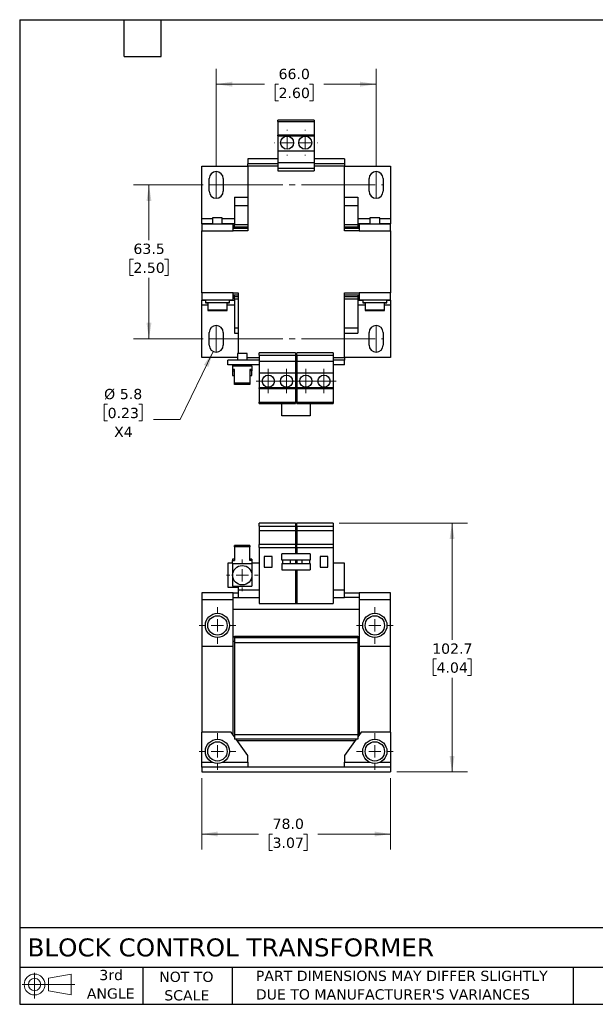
# Model space of a CAD drawing. Header units: millimetres. Extents: x 13 to 546, y 13 to 419.
# Tile 1 of 2: x 13 to 250, y 13 to 419. Entities that reach past the tile are written whole.
import ezdxf

# ---------------------------------------------------------------- set-up
doc = ezdxf.new("R2010")
doc.units = ezdxf.units.MM
doc.header["$LTSCALE"] = 2
doc.linetypes.add('SLD-Center', pattern=[19.05, 15.24, -1.27, 1.27, -1.27])
doc.linetypes.add('SLD-Solid', pattern=[0])
doc.layers.add('TEXT', color=140, linetype='SLD-Solid', lineweight=25)
doc.styles.add('SLDTEXTSTYLE0', font='VERDANA.TTF')
doc.dimstyles.new('SLDDIMSTYLE0', dxfattribs={"dimtxt": 4.316016, "dimasz": 6.604, "dimexe": 0, "dimexo": 0.0625, "dimgap": 1.079004, "dimtad": 0, "dimtih": 1, "dimtoh": 1, "dimrnd": 1e-09, "dimzin": 4, "dimdsep": 46, "dimtxsty": 'SLDTEXTSTYLE0', "dimsah": 1, "dimcen": 0.09, "dimadec": 0, "dimazin": 1, "dimtfac": 1, "dimtofl": 0, "dimtmove": 0, "dimatfit": 3, "dimfxl": 0, "dimfrac": 2, "dimtolj": 1, "dimtzin": 12, "dimarcsym": 0})
doc.dimstyles.new('SLDDIMSTYLE1', dxfattribs={"dimtxt": 4.316016, "dimasz": 6.604, "dimexe": 0, "dimexo": 0.0625, "dimgap": 1.079004, "dimtad": 0, "dimtih": 1, "dimtoh": 1, "dimrnd": 1e-09, "dimzin": 12, "dimdsep": 46, "dimtxsty": 'SLDTEXTSTYLE0', "dimsah": 1, "dimcen": 0.09, "dimadec": 0, "dimazin": 3, "dimtfac": 1, "dimtofl": 0, "dimtmove": 0, "dimatfit": 3, "dimfxl": 0, "dimfrac": 2, "dimtolj": 1, "dimtzin": 12, "dimarcsym": 0})
doc.dimstyles.new('SLDDIMSTYLE3', dxfattribs={"dimtxt": 4.316016, "dimasz": 6.604, "dimexe": 0, "dimexo": 0.0625, "dimgap": 1.079004, "dimtad": 0, "dimtih": 1, "dimtoh": 1, "dimrnd": 1e-09, "dimzin": 12, "dimdsep": 46, "dimtxsty": 'SLDTEXTSTYLE0', "dimsah": 1, "dimcen": 0, "dimadec": 0, "dimazin": 3, "dimtfac": 1, "dimtofl": 0, "dimtmove": 0, "dimatfit": 3, "dimfxl": 0, "dimfrac": 2, "dimtolj": 1, "dimtzin": 12, "dimarcsym": 0})

# ---------------------------------------------------------------- blocks, each defined once
blk = doc.blocks.new('Block11')
at = {"color": 7, "linetype": 'SLD-Solid', "lineweight": 18}
for p, q in [((5.18, 10.62), (5.18, 0)), ((10.96, 8.33), (20.35, 10.06)), ((10.96, 3.19), (10.96, 8.33)), ((20.35, 10.06), (20.35, 1.46)), ((0, 5.76), (21.75, 5.76)), ((10.96, 3.19), (20.35, 1.46))]:
    blk.add_line(p, q, dxfattribs=at)
for radius in [4.3, 2.57]:
    blk.add_circle((5.18, 5.76), radius, dxfattribs=at)
blk = doc.blocks.new('Block12')
at = {"color": 7, "linetype": 'Continuous'}
blk.add_blockref('Block11', (0, 0), dxfattribs=at)
blk = doc.blocks.new('_D')
at = {"color": 7, "linetype": 'SLD-Solid', "lineweight": 0}
for p, q in [((87.89, 106.05), (87.89, 76.64)), ((165.89, 106.05), (165.89, 76.64)), ((87.89, 82.99), (111.31, 82.99)), ((117.16, 82.99), (115.71, 82.99)), ((115.71, 82.99), (115.71, 76.13)), ((129.98, 82.99), (131.43, 82.99)), ((131.43, 82.99), (131.43, 76.13)), ((165.89, 82.99), (135.83, 82.99)), ((115.71, 76.13), (117.16, 76.13)), ((131.43, 76.13), (129.98, 76.13))]:
    blk.add_line(p, q, dxfattribs=at)
at = {"color": 7, "linetype": 'SLD-Solid', "lineweight": 18}
for points in [[(87.89, 82.99), (94.5, 81.97), (94.5, 84)], [(165.89, 82.99), (159.29, 84), (159.29, 81.97)]]:
    blk.add_solid(points, dxfattribs=at)
at = {"color": 7, "linetype": 'SLD-Solid', "lineweight": 18, "char_height": 4.233, "attachment_point": 1, "style": 'SLDTEXTSTYLE0'}
for s, insert in [('78.0', (117.16, 89.33)), ('3.07', (117.16, 81.5))]:
    blk.add_mtext(s, dxfattribs=dict(at, insert=insert))
blk = doc.blocks.new('_D_1')
at = {"color": 7, "linetype": 'SLD-Solid', "lineweight": 0}
for p, q in [((144.68, 211.29), (197.63, 211.29)), ((191.28, 211.29), (191.28, 163.12)), ((184.87, 155.29), (183.42, 155.29)), ((183.42, 155.29), (183.42, 148.43)), ((197.7, 155.29), (199.15, 155.29)), ((199.15, 155.29), (199.15, 148.43)), ((183.42, 148.43), (184.87, 148.43)), ((191.28, 108.59), (191.28, 147.47)), ((199.15, 148.43), (197.7, 148.43)), ((168.43, 108.59), (197.63, 108.59))]:
    blk.add_line(p, q, dxfattribs=at)
at = {"color": 7, "linetype": 'SLD-Solid', "lineweight": 18}
for points in [[(191.28, 211.29), (190.27, 204.69), (192.3, 204.69)], [(191.28, 108.59), (192.3, 115.19), (190.27, 115.19)]]:
    blk.add_solid(points, dxfattribs=at)
at = {"color": 7, "linetype": 'SLD-Solid', "lineweight": 18, "char_height": 4.233, "attachment_point": 1, "style": 'SLDTEXTSTYLE0'}
for s, insert in [('102.7', (183.08, 161.63)), ('4.04', (184.87, 153.81))]:
    blk.add_mtext(s, dxfattribs=dict(at, insert=insert))
blk = doc.blocks.new('SW_CENTERMARKSYMBOL_0')
at = {"color": 0, "linetype": 'SLD-Solid', "lineweight": 18}
for p, q in [((0, 5.08), (0, 6.54)), ((-5.08, 0), (-6.54, 0)), ((0, 0), (-2.54, 0)), ((0, 0), (0, 2.54)), ((0, 0), (0, -2.54)), ((0, 0), (2.54, 0)), ((5.08, 0), (6.54, 0)), ((0, -5.08), (0, -6.54))]:
    blk.add_line(p, q, dxfattribs=at)
blk = doc.blocks.new('SW_CENTERMARKSYMBOL_1')
at = {"color": 0, "linetype": 'SLD-Solid', "lineweight": 18}
for p, q in [((0, 5.08), (0, 7.54)), ((-5.08, 0), (-7.54, 0)), ((0, 0), (-2.54, 0)), ((0, 0), (0, 2.54)), ((0, 0), (0, -2.54)), ((0, 0), (2.54, 0)), ((5.08, 0), (7.54, 0)), ((0, -5.08), (0, -7.54))]:
    blk.add_line(p, q, dxfattribs=at)
blk = doc.blocks.new('SW_CENTERMARKSYMBOL_2')
at = {"color": 0, "linetype": 'SLD-Solid', "lineweight": 18}
for p, q in [((0, 5.08), (0, 7.54)), ((-5.08, 0), (-7.54, 0)), ((0, 0), (-2.54, 0)), ((0, 0), (0, 2.54)), ((0, 0), (0, -2.54)), ((0, 0), (2.54, 0)), ((5.08, 0), (7.54, 0)), ((0, -5.08), (0, -7.54))]:
    blk.add_line(p, q, dxfattribs=at)
blk = doc.blocks.new('SW_CENTERMARKSYMBOL_3')
at = {"color": 0, "linetype": 'SLD-Solid', "lineweight": 18}
for p, q in [((0, 5.08), (0, 7.54)), ((-5.08, 0), (-7.54, 0)), ((0, 0), (-2.54, 0)), ((0, 0), (0, 2.54)), ((0, 0), (0, -2.54)), ((0, 0), (2.54, 0)), ((5.08, 0), (7.54, 0)), ((0, -5.08), (0, -7.54))]:
    blk.add_line(p, q, dxfattribs=at)
blk = doc.blocks.new('SW_CENTERMARKSYMBOL_4')
at = {"color": 0, "linetype": 'SLD-Solid', "lineweight": 18}
for p, q in [((0, 5.08), (0, 7.54)), ((-5.08, 0), (-7.54, 0)), ((0, 0), (-2.54, 0)), ((0, 0), (0, 2.54)), ((0, 0), (0, -2.54)), ((0, 0), (2.54, 0)), ((5.08, 0), (7.54, 0)), ((0, -5.08), (0, -7.54))]:
    blk.add_line(p, q, dxfattribs=at)
blk = doc.blocks.new('_D_7')
at = {"color": 7, "linetype": 'SLD-Solid', "lineweight": 0}
for p, q in [((88.43, 350.88), (59.75, 350.88)), ((66.1, 350.88), (66.1, 328.14)), ((59.69, 320.32), (58.24, 320.32)), ((58.24, 320.32), (58.24, 313.46)), ((72.52, 320.32), (73.97, 320.32)), ((73.97, 320.32), (73.97, 313.46)), ((58.24, 313.46), (59.69, 313.46)), ((73.97, 313.46), (72.52, 313.46)), ((66.1, 287.38), (66.1, 312.49)), ((88.43, 287.38), (59.75, 287.38))]:
    blk.add_line(p, q, dxfattribs=at)
at = {"color": 7, "linetype": 'SLD-Solid', "lineweight": 18}
for points in [[(66.1, 350.88), (65.09, 344.28), (67.12, 344.28)], [(66.1, 287.38), (67.12, 293.99), (65.09, 293.99)]]:
    blk.add_solid(points, dxfattribs=at)
at = {"color": 7, "linetype": 'SLD-Solid', "lineweight": 18, "char_height": 4.233, "attachment_point": 1, "style": 'SLDTEXTSTYLE0'}
for s, insert in [('63.5', (59.69, 326.66)), ('2.50', (59.69, 318.83))]:
    blk.add_mtext(s, dxfattribs=dict(at, insert=insert))
blk = doc.blocks.new('_D_8')
at = {"color": 7, "linetype": 'SLD-Solid', "lineweight": 0}
for p, q in [((93.87, 358.92), (93.87, 398.83)), ((159.91, 358.92), (159.91, 398.83)), ((93.87, 392.48), (113.78, 392.48)), ((119.63, 392.48), (118.18, 392.48)), ((118.18, 392.48), (118.18, 385.62)), ((132.46, 392.48), (133.91, 392.48)), ((133.91, 392.48), (133.91, 385.62)), ((159.91, 392.48), (138.31, 392.48)), ((118.18, 385.62), (119.63, 385.62)), ((133.91, 385.62), (132.46, 385.62))]:
    blk.add_line(p, q, dxfattribs=at)
at = {"color": 7, "linetype": 'SLD-Solid', "lineweight": 18}
for points in [[(93.87, 392.48), (100.48, 391.46), (100.48, 393.5)], [(159.91, 392.48), (153.31, 393.5), (153.31, 391.46)]]:
    blk.add_solid(points, dxfattribs=at)
at = {"color": 7, "linetype": 'SLD-Solid', "lineweight": 18, "char_height": 4.233, "attachment_point": 1, "style": 'SLDTEXTSTYLE0'}
for s, insert in [('66.0', (119.63, 398.82)), ('2.60', (119.63, 391))]:
    blk.add_mtext(s, dxfattribs=dict(at, insert=insert))
blk = doc.blocks.new('_D_9')
at = {"color": 7, "linetype": 'SLD-Solid', "lineweight": 0}
for p, q in [((92.61, 282.17), (79.03, 254.1)), ((49.02, 260.37), (47.57, 260.37)), ((47.57, 260.37), (47.57, 253.51)), ((61.85, 260.37), (63.3, 260.37)), ((63.3, 260.37), (63.3, 253.51)), ((47.57, 253.51), (49.02, 253.51)), ((63.3, 253.51), (61.85, 253.51)), ((79.03, 254.1), (67.92, 254.1))]:
    blk.add_line(p, q, dxfattribs=at)
at = {"color": 7, "linetype": 'SLD-Solid', "lineweight": 18}
blk.add_solid([(92.61, 282.17), (88.82, 276.67), (90.65, 275.79)], dxfattribs=at)
at = {"color": 7, "linetype": 'SLD-Solid', "lineweight": 18, "char_height": 4.233, "attachment_point": 1, "style": 'SLDTEXTSTYLE0'}
for s, insert in [('%%c', (47.56, 266.71)), ('5.8', (54.08, 266.71)), ('0.23', (49.02, 258.89)), ('X4', (51.71, 251.06))]:
    blk.add_mtext(s, dxfattribs=dict(at, insert=insert))
blk = doc.blocks.new('SW_CENTERMARKSYMBOL_5')
at = {"color": 0, "linetype": 'SLD-Solid', "lineweight": 18}
for p, q in [((0, 2.54), (0, 5.04)), ((-2.54, 0), (-5.04, 0)), ((0, 0), (-2.54, 0)), ((0, 0), (0, 2.54)), ((0, 0), (0, -2.54)), ((0, 0), (2.54, 0)), ((2.54, 0), (5.04, 0)), ((0, -2.54), (0, -5.04))]:
    blk.add_line(p, q, dxfattribs=at)
blk = doc.blocks.new('SW_CENTERMARKSYMBOL_6')
at = {"color": 0, "linetype": 'SLD-Solid', "lineweight": 18}
for p, q in [((0, 2.54), (0, 5.04)), ((-2.54, 0), (-5.04, 0)), ((0, 0), (-2.54, 0)), ((0, 0), (0, 2.54)), ((0, 0), (0, -2.54)), ((0, 0), (2.54, 0)), ((2.54, 0), (5.04, 0)), ((0, -2.54), (0, -5.04))]:
    blk.add_line(p, q, dxfattribs=at)
blk = doc.blocks.new('SW_CENTERMARKSYMBOL_7')
at = {"color": 0, "linetype": 'SLD-Solid', "lineweight": 18}
for p, q in [((0, 5.08), (0, 5.24)), ((-5.08, 0), (-5.24, 0)), ((0, 0), (-2.54, 0)), ((0, 0), (0, 2.54)), ((0, 0), (0, -2.54)), ((0, 0), (2.54, 0)), ((5.08, 0), (5.24, 0)), ((0, -5.08), (0, -5.24))]:
    blk.add_line(p, q, dxfattribs=at)
blk = doc.blocks.new('SW_CENTERMARKSYMBOL_8')
at = {"color": 0, "linetype": 'SLD-Solid', "lineweight": 18}
for p, q in [((0, 5.08), (0, 5.24)), ((-5.08, 0), (-5.24, 0)), ((0, 0), (-2.54, 0)), ((0, 0), (0, 2.54)), ((0, 0), (0, -2.54)), ((0, 0), (2.54, 0)), ((5.08, 0), (5.24, 0)), ((0, -5.08), (0, -5.24))]:
    blk.add_line(p, q, dxfattribs=at)
blk = doc.blocks.new('SW_CENTERMARKSYMBOL_9')
at = {"color": 0, "linetype": 'SLD-Solid', "lineweight": 18}
for p, q in [((0, 2.54), (0, 5.04)), ((-2.54, 0), (-5.04, 0)), ((0, 0), (-2.54, 0)), ((0, 0), (0, 2.54)), ((0, 0), (0, -2.54)), ((0, 0), (2.54, 0)), ((2.54, 0), (5.04, 0)), ((0, -2.54), (0, -5.04))]:
    blk.add_line(p, q, dxfattribs=at)
blk = doc.blocks.new('SW_CENTERMARKSYMBOL_10')
at = {"color": 0, "linetype": 'SLD-Solid', "lineweight": 18}
for p, q in [((0, 2.54), (0, 5.04)), ((-2.54, 0), (-5.04, 0)), ((0, 0), (-2.54, 0)), ((0, 0), (0, 2.54)), ((0, 0), (0, -2.54)), ((0, 0), (2.54, 0)), ((2.54, 0), (5.04, 0)), ((0, -2.54), (0, -5.04))]:
    blk.add_line(p, q, dxfattribs=at)

msp = doc.modelspace()

# ---------------------------------------------------------------- linework, layer by layer
for p, q in [((134.393, 377.634), (119.393, 377.634)), ((119.393, 377.03), (119.393, 377.634)), ((119.393, 377.03), (134.393, 377.03)), ((119.393, 377.03), (119.393, 371.384)), ((134.393, 377.634), (134.393, 377.03)), ((134.393, 377.03), (134.393, 371.384)), ((134.393, 371.384), (119.393, 371.384)), ((119.393, 371.155), (119.393, 371.384)), ((119.393, 371.155), (134.393, 371.155)), ((119.393, 371.155), (119.393, 364.984)), ((134.393, 371.384), (134.393, 371.155)), ((134.393, 371.155), (134.393, 364.984)), ((119.393, 364.984), (134.393, 364.984)), ((119.393, 364.984), (119.393, 360.134)), ((134.393, 364.984), (134.393, 360.134)), ((87.893, 358.634), (106.893, 358.634)), ((87.893, 337.034), (87.893, 358.634)), ((106.893, 361.634), (106.893, 359.634)), ((119.393, 361.634), (106.893, 361.634)), ((119.393, 359.634), (106.893, 359.634)), ((106.893, 358.634), (106.893, 359.634)), ((119.393, 358.634), (106.893, 358.634)), ((106.893, 358.634), (106.893, 331.884)), ((119.393, 360.134), (134.393, 360.134)), ((119.393, 360.134), (119.393, 357.634)), ((134.393, 357.634), (119.393, 357.634)), ((119.393, 357.634), (119.393, 356.651)), ((146.893, 361.634), (134.393, 361.634)), ((134.393, 360.134), (134.393, 357.634)), ((146.893, 359.634), (134.393, 359.634)), ((146.893, 358.634), (134.393, 358.634)), ((134.393, 357.634), (134.393, 356.651)), ((146.893, 361.634), (146.893, 359.634)), ((146.893, 359.634), (146.893, 358.634)), ((146.893, 331.884), (146.893, 358.634)), ((146.893, 358.634), (165.893, 358.634)), ((165.893, 358.634), (165.893, 337.034)), ((119.393, 356.651), (134.393, 356.651)), ((90.973, 348.284), (90.973, 353.484)), ((96.773, 353.484), (96.773, 348.284)), ((157.013, 348.284), (157.013, 353.484)), ((162.813, 353.484), (162.813, 348.284)), ((101.393, 345.784), (106.893, 345.784)), ((101.393, 345.784), (101.393, 342.384)), ((146.893, 345.784), (152.393, 345.784)), ((152.393, 345.784), (152.393, 342.384)), ((101.393, 342.384), (106.893, 342.384)), ((101.393, 342.384), (101.393, 334.384)), ((146.893, 342.384), (152.393, 342.384)), ((152.393, 342.384), (152.393, 334.384)), ((92.393, 337.384), (92.393, 334.884)), ((94.393, 337.384), (92.393, 337.384)), ((96.393, 337.384), (94.393, 337.384)), ((96.393, 334.884), (96.393, 337.384)), ((157.393, 337.384), (157.393, 334.884)), ((159.393, 337.384), (157.393, 337.384)), ((161.393, 337.384), (159.393, 337.384)), ((161.393, 334.884), (161.393, 337.384)), ((87.893, 335.034), (87.893, 337.034)), ((87.893, 337.034), (92.393, 337.034)), ((87.893, 335.034), (92.393, 335.034)), ((87.893, 334.884), (87.893, 335.034)), ((87.893, 334.884), (100.893, 334.884)), ((87.893, 334.884), (87.893, 331.884)), ((96.393, 337.034), (101.393, 337.034)), ((96.393, 335.034), (100.033, 335.034)), ((100.033, 334.884), (100.033, 335.034)), ((100.033, 335.034), (101.393, 335.034)), ((100.893, 331.884), (100.893, 334.884)), ((106.893, 334.384), (101.393, 334.384)), ((101.393, 333.584), (101.393, 334.384)), ((101.393, 333.584), (106.893, 333.584)), ((101.393, 332.884), (101.393, 333.584)), ((152.393, 334.384), (146.893, 334.384)), ((146.893, 333.584), (152.393, 333.584)), ((152.393, 337.034), (157.393, 337.034)), ((152.393, 335.034), (153.753, 335.034)), ((152.393, 334.384), (152.393, 333.584)), ((152.393, 333.584), (152.393, 332.884)), ((152.893, 334.884), (165.893, 334.884)), ((152.893, 334.884), (152.893, 331.884)), ((153.753, 334.884), (153.753, 335.034)), ((153.753, 335.034), (157.393, 335.034)), ((161.393, 337.034), (165.893, 337.034)), ((161.393, 335.034), (165.893, 335.034)), ((165.893, 337.034), (165.893, 335.034)), ((165.893, 335.034), (165.893, 334.884)), ((165.893, 331.884), (165.893, 334.884)), ((87.893, 306.384), (87.893, 331.884)), ((87.893, 331.884), (100.893, 331.884)), ((100.893, 333.034), (101.393, 333.034)), ((106.893, 332.884), (100.893, 332.884)), ((106.893, 331.884), (100.893, 331.884)), ((152.893, 332.884), (146.893, 332.884)), ((152.893, 331.884), (146.893, 331.884)), ((152.393, 333.034), (152.893, 333.034)), ((152.893, 331.884), (165.893, 331.884)), ((165.893, 331.884), (165.893, 306.384)), ((100.893, 306.384), (87.893, 306.384)), ((87.893, 306.384), (87.893, 303.384)), ((100.893, 306.384), (102.893, 306.384)), ((100.893, 303.384), (100.893, 306.384)), ((102.893, 305.384), (100.893, 305.384)), ((101.393, 305.234), (100.893, 305.234)), ((101.393, 304.684), (101.393, 305.384)), ((102.893, 306.384), (102.893, 281.334)), ((146.893, 306.384), (152.893, 306.384)), ((146.893, 279.634), (146.893, 306.384)), ((152.893, 305.384), (146.893, 305.384)), ((152.393, 305.384), (152.393, 304.684)), ((152.893, 305.234), (152.393, 305.234)), ((165.893, 306.384), (152.893, 306.384)), ((152.893, 306.384), (152.893, 303.384)), ((165.893, 303.384), (165.893, 306.384)), ((100.893, 303.384), (87.893, 303.384)), ((87.893, 303.234), (87.893, 303.384)), ((89.393, 303.234), (87.893, 303.234)), ((87.893, 301.234), (87.893, 303.234)), ((87.893, 279.634), (87.893, 301.234)), ((90.393, 301.234), (87.893, 301.234)), ((89.393, 303.384), (89.393, 302.384)), ((89.393, 302.384), (89.393, 302.234)), ((89.393, 302.384), (99.393, 302.384)), ((89.393, 302.234), (90.393, 302.234)), ((90.393, 302.384), (90.393, 299.284)), ((98.393, 299.284), (98.393, 302.384)), ((98.393, 302.234), (99.393, 302.234)), ((101.393, 301.234), (98.393, 301.234)), ((99.393, 302.384), (99.393, 303.384)), ((100.033, 303.234), (99.393, 303.234)), ((99.393, 302.234), (99.393, 302.384)), ((100.033, 303.384), (100.033, 303.234)), ((101.393, 303.234), (100.033, 303.234)), ((102.893, 304.684), (101.393, 304.684)), ((101.393, 303.884), (101.393, 304.684)), ((101.393, 303.884), (102.893, 303.884)), ((101.393, 303.884), (101.393, 291.884)), ((152.393, 304.684), (146.893, 304.684)), ((146.893, 303.884), (152.393, 303.884)), ((152.393, 304.684), (152.393, 303.884)), ((152.393, 303.884), (152.393, 291.884)), ((153.753, 303.234), (152.393, 303.234)), ((155.393, 301.234), (152.393, 301.234)), ((165.893, 303.384), (152.893, 303.384)), ((153.753, 303.384), (153.753, 303.234)), ((154.393, 303.234), (153.753, 303.234)), ((154.393, 303.384), (154.393, 302.384)), ((154.393, 302.384), (154.393, 302.234)), ((154.393, 302.384), (164.393, 302.384)), ((154.393, 302.234), (155.393, 302.234)), ((155.393, 302.384), (155.393, 299.284)), ((163.393, 299.284), (163.393, 302.384)), ((163.393, 302.234), (164.393, 302.234)), ((165.893, 301.234), (163.393, 301.234)), ((164.393, 302.384), (164.393, 303.384)), ((165.893, 303.234), (164.393, 303.234)), ((164.393, 302.234), (164.393, 302.384)), ((165.893, 303.384), (165.893, 303.234)), ((165.893, 303.234), (165.893, 301.234)), ((165.893, 301.234), (165.893, 279.634)), ((90.393, 299.284), (90.393, 299.134)), ((90.393, 299.284), (94.393, 299.284)), ((90.393, 299.134), (94.393, 299.134)), ((94.393, 299.284), (98.393, 299.284)), ((94.393, 299.134), (98.393, 299.134)), ((98.393, 299.134), (98.393, 299.284)), ((155.393, 299.284), (155.393, 299.134)), ((155.393, 299.284), (159.393, 299.284)), ((155.393, 299.134), (159.393, 299.134)), ((159.393, 299.284), (163.393, 299.284)), ((159.393, 299.134), (163.393, 299.134)), ((163.393, 299.134), (163.393, 299.284)), ((90.973, 284.784), (90.973, 289.984)), ((96.773, 289.984), (96.773, 284.784)), ((101.393, 291.884), (102.893, 291.884)), ((101.393, 291.884), (101.393, 289.684)), ((101.393, 289.684), (102.893, 289.684)), ((146.893, 291.884), (152.393, 291.884)), ((146.893, 289.684), (152.393, 289.684)), ((152.393, 291.884), (152.393, 289.684)), ((157.013, 284.784), (157.013, 289.984)), ((162.813, 289.984), (162.813, 284.784)), ((102.643, 281.334), (102.643, 278.634)), ((104.643, 281.334), (102.643, 281.334)), ((106.643, 281.334), (104.643, 281.334)), ((106.643, 278.634), (106.643, 281.334)), ((126.643, 281.617), (111.643, 281.617)), ((111.643, 280.634), (111.643, 281.617)), ((111.643, 280.634), (126.643, 280.634)), ((111.643, 280.634), (111.643, 278.134)), ((126.643, 281.617), (126.643, 280.634)), ((126.643, 280.634), (126.643, 278.134)), ((142.143, 281.617), (127.143, 281.617)), ((127.143, 280.634), (127.143, 281.617)), ((127.143, 280.634), (142.143, 280.634)), ((127.143, 280.634), (127.143, 278.134)), ((142.143, 281.617), (142.143, 280.634)), ((142.143, 280.634), (142.143, 278.134)), ((102.643, 279.634), (87.893, 279.634)), ((98.643, 276.634), (98.643, 278.634)), ((111.643, 278.634), (98.643, 278.634)), ((111.643, 276.634), (98.643, 276.634)), ((100.643, 276.634), (100.643, 276.134)), ((106.643, 279.634), (111.643, 279.634)), ((108.643, 276.134), (108.643, 276.634)), ((111.643, 278.134), (126.643, 278.134)), ((111.643, 278.134), (111.643, 273.284)), ((126.643, 279.634), (127.143, 279.634)), ((127.143, 278.634), (126.643, 278.634)), ((126.643, 278.134), (126.643, 273.284)), ((127.143, 276.634), (126.643, 276.634)), ((127.143, 278.134), (142.143, 278.134)), ((127.143, 278.134), (127.143, 273.284)), ((142.143, 279.634), (146.893, 279.634)), ((146.893, 278.634), (142.143, 278.634)), ((142.143, 278.134), (142.143, 273.284)), ((146.893, 276.634), (142.143, 276.634)), ((146.893, 279.634), (146.893, 278.634)), ((165.893, 279.634), (146.893, 279.634)), ((146.893, 276.634), (146.893, 278.634)), ((100.643, 276.134), (100.643, 274.72)), ((108.643, 276.134), (100.643, 276.134)), ((101.493, 274.72), (100.643, 274.72)), ((100.643, 274.72), (100.643, 274.154)), ((100.643, 274.154), (100.643, 272.234)), ((100.643, 274.154), (101.493, 274.154)), ((101.493, 269.063), (101.493, 274.72)), ((108.643, 274.72), (107.793, 274.72)), ((107.793, 274.72), (107.793, 269.063)), ((108.643, 274.154), (107.793, 274.154)), ((108.643, 276.134), (108.643, 274.72)), ((108.643, 274.72), (108.643, 274.154)), ((108.643, 272.234), (108.643, 274.154)), ((111.643, 273.284), (126.643, 273.284)), ((111.643, 273.284), (111.643, 267.113)), ((126.643, 273.284), (126.643, 267.113)), ((127.143, 273.284), (142.143, 273.284)), ((127.143, 273.284), (127.143, 267.113)), ((142.143, 273.284), (142.143, 267.113)), ((100.643, 272.234), (101.493, 272.234)), ((107.793, 269.063), (101.493, 269.063)), ((101.493, 268.497), (101.493, 269.063)), ((107.793, 268.497), (101.493, 268.497)), ((107.793, 272.234), (108.643, 272.234)), ((107.793, 269.063), (107.793, 268.497)), ((127.143, 272.134), (126.643, 272.134)), ((126.643, 267.113), (111.643, 267.113)), ((111.643, 266.884), (111.643, 267.113)), ((111.643, 266.884), (126.643, 266.884)), ((111.643, 266.884), (111.643, 261.238)), ((126.643, 267.113), (126.643, 266.884)), ((126.643, 266.884), (126.643, 261.238)), ((127.143, 265.705), (126.643, 265.705)), ((127.143, 264.655), (126.643, 264.655)), ((142.143, 267.113), (127.143, 267.113)), ((127.143, 266.884), (127.143, 267.113)), ((127.143, 266.884), (142.143, 266.884)), ((127.143, 266.884), (127.143, 261.238)), ((142.143, 267.113), (142.143, 266.884)), ((142.143, 266.884), (142.143, 261.238)), ((111.643, 261.238), (126.643, 261.238)), ((111.643, 260.634), (111.643, 261.238)), ((111.643, 260.634), (126.643, 260.634)), ((121.043, 255.634), (121.043, 260.634)), ((127.143, 263.134), (126.643, 263.134)), ((126.643, 261.238), (126.643, 260.634)), ((127.143, 261.238), (142.143, 261.238)), ((127.143, 260.634), (127.143, 261.238)), ((127.143, 260.634), (142.143, 260.634)), ((132.743, 260.634), (132.743, 255.634)), ((142.143, 261.238), (142.143, 260.634)), ((132.743, 255.634), (121.043, 255.634)), ((126.643, 211.289), (111.643, 211.289)), ((111.643, 209.989), (111.643, 211.289)), ((111.643, 209.989), (126.643, 209.989)), ((111.643, 209.989), (111.643, 208.135)), ((126.643, 208.135), (111.643, 208.135)), ((111.643, 208.135), (111.643, 202.476)), ((126.643, 211.289), (126.643, 209.989)), ((126.643, 211.289), (127.143, 211.289)), ((126.643, 209.989), (126.643, 208.135)), ((126.643, 208.135), (126.643, 202.476)), ((126.643, 207.789), (127.143, 207.789)), ((142.143, 211.289), (127.143, 211.289)), ((127.143, 209.989), (127.143, 211.289)), ((127.143, 209.989), (142.143, 209.989)), ((127.143, 209.989), (127.143, 208.135)), ((142.143, 208.135), (127.143, 208.135)), ((127.143, 208.135), (127.143, 202.476)), ((142.143, 211.289), (142.143, 209.989)), ((142.143, 209.989), (142.143, 208.135)), ((142.143, 208.135), (142.143, 202.476)), ((101.493, 201.545), (101.493, 202.111)), ((107.793, 202.111), (101.493, 202.111)), ((107.793, 201.545), (101.493, 201.545)), ((101.493, 201.545), (101.493, 195.888)), ((107.793, 202.111), (107.793, 201.545)), ((107.793, 195.888), (107.793, 201.545)), ((126.643, 202.476), (111.643, 202.476)), ((111.643, 201.276), (111.643, 202.476)), ((111.643, 201.276), (111.643, 178.176)), ((111.643, 201.276), (126.643, 201.276)), ((126.643, 202.476), (126.643, 201.276)), ((126.643, 201.276), (126.643, 198.666)), ((126.643, 201.235), (127.143, 201.235)), ((142.143, 202.476), (127.143, 202.476)), ((127.143, 201.276), (127.143, 202.476)), ((127.143, 201.276), (127.143, 198.666)), ((127.143, 201.276), (142.143, 201.276)), ((142.143, 202.476), (142.143, 201.276)), ((142.143, 201.276), (142.143, 178.176)), ((100.643, 196.454), (100.643, 195.888)), ((101.493, 196.454), (100.643, 196.454)), ((100.643, 194.708), (100.643, 195.888)), ((100.643, 195.888), (101.493, 195.888)), ((108.643, 196.454), (107.793, 196.454)), ((108.643, 195.888), (107.793, 195.888)), ((108.643, 196.454), (108.643, 195.888)), ((108.643, 195.888), (108.643, 194.708)), ((117.043, 197.589), (113.743, 197.589)), ((113.743, 197.589), (113.743, 193.089)), ((117.043, 193.089), (117.043, 197.589)), ((132.743, 198.666), (121.043, 198.666)), ((121.043, 196.066), (121.043, 198.666)), ((132.743, 196.066), (121.043, 196.066)), ((121.243, 196.066), (121.243, 194.666)), ((124.543, 194.666), (124.543, 196.066)), ((127.143, 198.789), (126.643, 198.789)), ((126.643, 196.066), (126.643, 194.666)), ((127.143, 195.366), (126.643, 195.366)), ((127.143, 196.066), (127.143, 194.666)), ((129.243, 196.066), (129.243, 194.666)), ((132.543, 194.666), (132.543, 196.066)), ((132.743, 198.666), (132.743, 196.066)), ((140.043, 197.589), (136.743, 197.589)), ((136.743, 197.589), (136.743, 193.089)), ((140.043, 193.089), (140.043, 197.589)), ((98.643, 194.789), (98.643, 184.889)), ((100.643, 194.789), (98.643, 194.789)), ((100.643, 194.708), (108.643, 194.708)), ((100.643, 194.708), (100.643, 189.789)), ((111.643, 194.789), (108.643, 194.789)), ((108.643, 194.708), (108.643, 189.789)), ((113.743, 193.089), (117.043, 193.089)), ((121.043, 194.666), (121.043, 192.066)), ((121.043, 194.666), (132.743, 194.666)), ((121.043, 192.066), (132.743, 192.066)), ((126.643, 192.066), (126.643, 178.176)), ((127.143, 192.066), (127.143, 178.176)), ((132.743, 194.666), (132.743, 192.066)), ((136.743, 193.089), (140.043, 193.089)), ((146.893, 194.789), (142.143, 194.789)), ((146.893, 183.589), (146.893, 194.789)), ((100.643, 189.789), (100.643, 185.289)), ((108.643, 189.789), (108.643, 185.289)), ((98.643, 184.889), (102.893, 184.889)), ((100.643, 185.289), (108.643, 185.289)), ((102.893, 184.889), (102.893, 183.589)), ((102.893, 183.589), (102.893, 180.589)), ((111.643, 183.589), (102.893, 183.589)), ((126.643, 183.589), (127.143, 183.589)), ((146.893, 183.589), (142.143, 183.589)), ((146.893, 180.589), (146.893, 183.589)), ((87.893, 182.589), (87.893, 179.589)), ((100.893, 182.589), (87.893, 182.589)), ((100.893, 179.589), (87.893, 179.589)), ((87.893, 179.589), (87.893, 160.589)), ((100.893, 179.589), (100.893, 182.589)), ((100.893, 182.589), (102.893, 182.589)), ((100.893, 180.589), (102.893, 180.589)), ((100.893, 160.589), (100.893, 179.589)), ((102.893, 180.589), (111.643, 180.589)), ((126.643, 180.589), (127.143, 180.589)), ((142.143, 180.589), (146.893, 180.589)), ((146.893, 182.589), (152.893, 182.589)), ((152.893, 180.589), (146.893, 180.589)), ((152.893, 182.589), (152.893, 179.589)), ((165.893, 182.589), (152.893, 182.589)), ((165.893, 179.589), (152.893, 179.589)), ((152.893, 179.589), (152.893, 160.589)), ((165.893, 179.589), (165.893, 182.589)), ((165.893, 160.589), (165.893, 179.589)), ((152.893, 175.589), (100.893, 175.589)), ((111.643, 178.176), (126.643, 178.176)), ((126.643, 178.176), (127.143, 178.176)), ((127.143, 178.176), (142.143, 178.176)), ((100.893, 162.589), (101.393, 162.589)), ((101.393, 164.588), (152.393, 164.588)), ((101.393, 164.088), (101.393, 164.588)), ((101.393, 164.088), (152.393, 164.088)), ((101.393, 164.088), (101.393, 162.088)), ((152.393, 164.588), (152.393, 164.088)), ((152.393, 164.088), (152.393, 162.088)), ((152.393, 162.589), (152.893, 162.589)), ((87.893, 160.589), (100.893, 160.589)), ((87.893, 160.589), (87.893, 125.038)), ((100.893, 123.835), (100.893, 160.589)), ((101.393, 162.088), (101.393, 124.088)), ((101.393, 162.088), (152.393, 162.088)), ((152.393, 162.088), (152.393, 124.088)), ((152.893, 160.589), (165.893, 160.589)), ((152.893, 160.589), (152.893, 123.835)), ((165.893, 125.038), (165.893, 160.589)), ((100.033, 125.038), (87.893, 125.038)), ((87.893, 112.588), (87.893, 125.038)), ((101.393, 123.135), (100.033, 125.038)), ((101.069, 123.588), (101.393, 123.588)), ((101.393, 124.088), (152.393, 124.088)), ((101.393, 124.088), (101.393, 122.197)), ((102.064, 122.197), (101.393, 122.197)), ((106.893, 115.438), (102.064, 122.197)), ((151.645, 122.088), (102.141, 122.088)), ((151.723, 122.197), (146.893, 115.438)), ((152.393, 122.197), (151.723, 122.197)), ((153.753, 125.038), (152.393, 123.135)), ((152.393, 124.088), (152.393, 122.197)), ((152.393, 123.588), (152.717, 123.588)), ((165.893, 125.038), (153.753, 125.038)), ((165.893, 125.038), (165.893, 112.588)), ((102.499, 121.588), (151.288, 121.588)), ((106.893, 112.588), (106.893, 115.438)), ((146.893, 115.438), (146.893, 112.588)), ((87.893, 112.588), (92.214, 112.588)), ((87.893, 110.588), (87.893, 112.588)), ((87.893, 110.588), (87.893, 108.588)), ((165.893, 110.588), (87.893, 110.588)), ((96.573, 112.588), (106.893, 112.588)), ((106.893, 112.588), (106.893, 110.588)), ((146.893, 112.588), (157.214, 112.588)), ((146.893, 110.588), (146.893, 112.588)), ((161.573, 112.588), (165.893, 112.588)), ((165.893, 112.588), (165.893, 110.588)), ((165.893, 110.588), (165.893, 108.588)), ((87.893, 108.588), (165.893, 108.588))]:
    msp.add_line(p, q)
at = {"color": 7, "linetype": 'SLD-Center', "lineweight": 18}
for p, q in [((93.873, 356.384), (93.873, 345.384)), ((159.913, 356.384), (159.913, 345.384)), ((90.973, 350.884), (162.813, 350.884)), ((93.873, 292.884), (93.873, 281.884)), ((159.913, 292.884), (159.913, 281.884)), ((90.973, 287.384), (162.813, 287.384))]:
    msp.add_line(p, q, dxfattribs=at)
for centre, radius in [((123.143, 368.334), 2.7), ((130.643, 368.334), 2.7), ((115.393, 269.934), 2.5), ((122.893, 269.934), 2.5), ((130.893, 269.934), 2.5), ((138.393, 269.934), 2.5), ((104.643, 189.789), 4), ((94.393, 169.089), 5), ((94.393, 169.089), 4), ((159.393, 169.089), 5), ((159.393, 169.089), 4), ((94.393, 117.088), 5), ((159.393, 117.088), 5), ((94.393, 117.088), 4), ((159.393, 117.088), 4)]:
    msp.add_circle(centre, radius)
for centre, start, end in [((93.873, 353.484), 0, 180), ((159.913, 353.484), 0, 180), ((93.873, 348.284), 180, 0), ((159.913, 348.284), 180, 360), ((93.873, 289.984), 0, 180), ((159.913, 289.984), 0, 180), ((93.873, 284.784), 180, 0), ((159.913, 284.784), 180, 0)]:
    msp.add_arc(centre, 2.9, start, end)
at = {"layer": 'TEXT'}
for p, q in [((12.7, 419.1), (546.1, 419.1)), ((12.7, 419.1), (12.7, 12.7)), ((55.88, 403.86), (55.88, 419.1)), ((71.12, 403.86), (71.12, 419.1)), ((55.88, 403.86), (71.12, 403.86)), ((546.1, 44.252), (12.7, 44.252)), ((546.1, 27.94), (12.7, 27.94)), ((63.5, 27.94), (63.5, 12.7)), ((100.423, 27.94), (100.423, 12.7)), ((241.293, 27.94), (241.293, 12.7)), ((12.7, 12.7), (546.1, 12.7))]:
    msp.add_line(p, q, dxfattribs=at)

# ---------------------------------------------------------------- block references
at = {"color": 7, "linetype": 'Continuous', "lineweight": 0}
for name, p in [('SW_CENTERMARKSYMBOL_8', (123.143, 368.334)), ('SW_CENTERMARKSYMBOL_7', (130.643, 368.334)), ('SW_CENTERMARKSYMBOL_10', (115.393, 269.934)), ('SW_CENTERMARKSYMBOL_9', (122.893, 269.934)), ('SW_CENTERMARKSYMBOL_5', (130.893, 269.934)), ('SW_CENTERMARKSYMBOL_6', (138.393, 269.934)), ('SW_CENTERMARKSYMBOL_0', (104.643, 189.789)), ('SW_CENTERMARKSYMBOL_1', (94.393, 169.089)), ('SW_CENTERMARKSYMBOL_2', (159.393, 169.089)), ('SW_CENTERMARKSYMBOL_3', (94.393, 117.088)), ('SW_CENTERMARKSYMBOL_4', (159.393, 117.088))]:
    msp.add_blockref(name, p, dxfattribs=at)
at = {"layer": 'TEXT'}
msp.add_blockref('Block12', (13.676, 15.108), dxfattribs=at)

# ---------------------------------------------------------------- texts
at = {"layer": 'TEXT', "style": 'SLDTEXTSTYLE0'}
for s, insert, char_height, attachment_point in [('BLOCK CONTROL TRANSFORMER', (15.931, 39.889), 7.40833, 1), ('3rd', (50.493, 26.921), 4.2333, 2), ('NOT TO', (81.537, 26.172), 4.2333, 2), ('PART DIMENSIONS MAY DIFFER SLIGHTLY ', (110.239, 26.562), 4.23333, 1), ('ANGLE', (50.298, 19.276), 4.2333, 2), ('SCALE', (81.729, 18.527), 4.2333, 2), ("DUE TO MANUFACTURER'S VARIANCES", (110.239, 18.917), 4.23333, 1)]:
    msp.add_mtext(s, dxfattribs=dict(at, insert=insert, char_height=char_height, attachment_point=attachment_point))

# ---------------------------------------------------------------- dimensions: what is measured, and where the dimension line sits
at = {"color": 7, "linetype": 'SLD-Solid', "lineweight": 18}
for base, p1, p2, picture, middle in [((159.913, 392.479), (93.873, 356.384), (159.913, 356.384), '_D_8', (126.044, 392.479)), ((165.893, 82.985), (87.893, 108.588), (165.893, 108.588), '_D', (123.568, 82.985))]:
    dim = msp.add_linear_dim(base=base, p1=p1, p2=p2, dimstyle='SLDDIMSTYLE0', dxfattribs=at)
    dim.commit()
    dim.dimension.update_dxf_attribs({"geometry": picture, "text_midpoint": middle, "dimtype": 160})
for base, p1, p2, picture, middle in [((66.105, 287.384), (90.973, 350.884), (90.973, 287.384), '_D_7', (66.105, 320.316)), ((191.283, 211.289), (165.893, 108.588), (142.143, 211.289), '_D_1', (191.283, 155.292))]:
    dim = msp.add_linear_dim(base=base, p1=p1, p2=p2, angle=90, dimstyle='SLDDIMSTYLE1', dxfattribs=at)
    dim.commit()
    dim.dimension.update_dxf_attribs({"geometry": picture, "text_midpoint": middle, "dimtype": 160})
dim = msp.add_diameter_dim_2p(p1=(95.136, 287.395), p2=(92.611, 282.173), text='<>\\PX4', dimstyle='SLDDIMSTYLE3', dxfattribs=at)
dim.commit()
dim.dimension.update_dxf_attribs({"geometry": '_D_9', "text_midpoint": (55.436, 256.333), "dimtype": 163})

doc.saveas('drawing.dxf')
